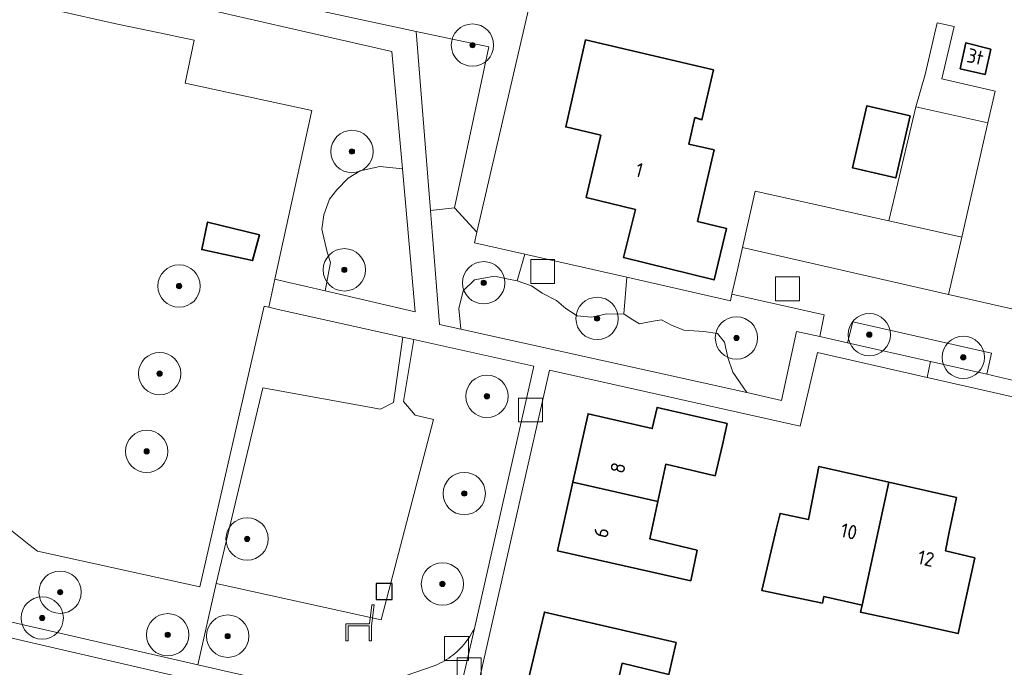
# Model space of a CAD drawing. Extents: x 154222 to 160093, y 456746 to 462495.
# Tile 74 of 254: x 157892 to 157985, y 460818 to 460879. Entities that reach past the tile are written whole.
import ezdxf
from ezdxf.enums import TextEntityAlignment as Align

# ---------------------------------------------------------------- set-up
doc = ezdxf.new("R2010")
doc.units = 0
doc.header["$LTSCALE"] = 0.75
doc.layers.get('0').update_dxf_attribs({"linetype": 'CONTINUOUS'})
for name, color, linetype, lineweight in [('B-XX-GR-BEPLANTING_CULTUUR_BODEMBEDEKKER-GV', 252, 'CONTINUOUS', 18), ('B-XX-GR-BEPLANTING_CULTUUR_BOSPLANTSOEN-GV', 252, 'CONTINUOUS', 18), ('B-XX-GR-BEPLANTING_CULTUUR_HEESTERS-GV', 252, 'CONTINUOUS', 18), ('B-XX-GR-BEPLANTING_CULTUUR_ROOS-GV', 252, 'CONTINUOUS', 18), ('B-XX-GR-BOOM-S', 252, 'CONTINUOUS', 25), ('B-XX-GR-HAAG-GV', 252, 'CONTINUOUS', 13), ('B-XX-IE-MEUBILAIR_WEGMEUBILAIR-S', 252, 'CONTINUOUS', 25), ('B-XX-OG-BEBOUWING-GV', 6, 'CONTINUOUS', 35), ('B-XX-OG-BEBOUWING-T18', 1, 'CONTINUOUS', 18), ('B-XX-OG-TERREIN_CULTUURSCHEIDING-GV', 252, 'CONTINUOUS', 18), ('B-XX-OG-TERREIN_ERF-GV', 252, 'CONTINUOUS', 18), ('B-XX-OG-TERREIN_ONBEGROEID-GV', 252, 'CONTINUOUS', 18), ('B-XX-RI-GWA_RIOOLPUT-S', 252, 'CONTINUOUS', 25), ('B-XX-VH-VERHARDING_STRAATBAKSTEEN-GV', 252, 'CONTINUOUS', 18), ('B-XX-VH-VERHARDING_TEGEL-GV', 252, 'CONTINUOUS', 18)]:
    doc.layers.add(name, color=color, linetype=linetype, lineweight=lineweight)
doc.styles.add('NLCS-ISO-M-T18', font='NLCS-ISO.ttf', dxfattribs={"height": 1.8})

# ---------------------------------------------------------------- blocks, each defined once
blk = doc.blocks.new('SRI-PUT_INSPECTIEPUT_RIOOLPUT-SO')
at = {"color": 0, "linetype": 'ByBlock', "lineweight": 18}
blk.add_lwpolyline([(-1.125, -1.125), (1.125, -1.125), (1.125, 1.125), (-1.125, 1.125)], close=True, dxfattribs=at)
blk = doc.blocks.new('SIE-WEG_ZITBANK-SO')
at = {"color": 0, "linetype": 'ByBlock', "lineweight": 18}
blk.add_lwpolyline([(-0.912, -1.631), (-0.912, -0.2), (1.088, -0.2), (1.088, -1.631), (1.288, -1.631), (1.288, -0.212), (1.536, 1.777), (1.335, 1.777), (1.113, 0), (-1.112, 0), (-1.112, -1.631)], close=True, dxfattribs=at)
blk = doc.blocks.new('SIE-WEG_SPEELTOESTEL-SO')
at = {"flags": 128}
blk.add_lwpolyline([(-0.75, -0.75), (0.75, -0.75), (0.75, 0.75), (-0.75, 0.75)], close=True, dxfattribs=at)
blk = doc.blocks.new('SGR-BOOM_01-SO')
at = {"linetype": 'ByBlock', "lineweight": 18}
h = blk.add_hatch(color=0, dxfattribs=at)
h.dxf.hatch_style = 1
edge = h.paths.add_edge_path()
edge.add_arc((0, 0), 0.25, 0, 360)
at = {"color": 0, "linetype": 'ByBlock', "lineweight": 18}
for radius in [2, 0.25]:
    blk.add_circle((0, 0), radius, dxfattribs=at)

msp = doc.modelspace()

# ---------------------------------------------------------------- linework, layer by layer
at = {"layer": 'B-XX-GR-BEPLANTING_CULTUUR_BODEMBEDEKKER-GV'}
for points in [[(157949.29, 460854.798), (157939.656, 460856.987), (157938.953, 460854.474), (157940.293, 460853.981), (157941.32, 460853.313), (157942.663, 460852.605), (157943.532, 460851.856), (157944.596, 460851.174), (157945.979, 460851.046), (157947.409, 460851.346), (157948.286, 460851.305), (157949.014, 460851.335)], [(157983.754, 460847.631), (157970.64, 460850.601), (157970.154, 460848.601), (157977.988, 460846.838), (157983.302, 460845.642)]]:
    msp.add_lwpolyline(points, close=True, dxfattribs=at)
at = {"layer": 'B-XX-GR-BEPLANTING_CULTUUR_BOSPLANTSOEN-GV'}
for points in [[(157940.51, 460882.283), (157920.978, 460886.697), (157919.46, 460880.145), (157929.415, 460878.012), (157936.264, 460876.547), (157933.034, 460861.367), (157935.135, 460859.062)], [(157980.204, 460878.472), (157978.619, 460878.832), (157977.486, 460873.929), (157976.588, 460870.897), (157983.401, 460869.375), (157984.087, 460872.37), (157979.038, 460873.532)]]:
    msp.add_lwpolyline(points, close=True, dxfattribs=at)
for points in [[(157895.307, 460880.025), (157901.202, 460878.708), (157905.915, 460877.711), (157907.092, 460877.463), (157908.442, 460877.177), (157907.583, 460873.116), (157919.567, 460870.536), (157916.054, 460854.619), (157916.964, 460854.407), (157920.817, 460853.516), (157921.329, 460856.208), (157920.992, 460857.172), (157920.508, 460859.333), (157920.675, 460860.691), (157921.217, 460862.172), (157921.909, 460863.05), (157922.982, 460864.164), (157924.124, 460864.857), (157925.966, 460865.265), (157928.102, 460865.052), (157927.107, 460876.107), (157918.959, 460877.971), (157907.941, 460880.492)], [(157886.938, 460823.225), (157908.785, 460818.227), (157910.533, 460825.895), (157914.922, 460844.36), (157926.05, 460842.351), (157927.272, 460842.977), (157928.15, 460849.153), (157916.382, 460851.77), (157915.985, 460851.858), (157915.484, 460851.971), (157915.06, 460852.066), (157908.971, 460825.588), (157893.629, 460828.934), (157892.81, 460829.576), (157888.061, 460833.357)], [(157926.545, 460816.556), (157931.216, 460818.155), (157931.436, 460818.252), (157931.652, 460818.357), (157931.865, 460818.469), (157932.075, 460818.588), (157932.28, 460818.713), (157932.481, 460818.846), (157932.677, 460818.985), (157932.868, 460819.13), (157933.055, 460819.282), (157933.236, 460819.44), (157933.413, 460819.604), (157933.583, 460819.773), (157933.748, 460819.949), (157933.907, 460820.129), (157934.06, 460820.315), (157934.206, 460820.506), (157934.346, 460820.701), (157934.48, 460820.901), (157934.607, 460821.106), (157934.727, 460821.314), (157934.839, 460821.527), (157934.902, 460821.652), (157940.522, 460846.402), (157929.175, 460848.925), (157928.196, 460843.087), (157929.303, 460841.793), (157931.054, 460841.361), (157926.087, 460822.466), (157910.533, 460825.895), (157908.785, 460818.227), (157923.878, 460814.774)]]:
    msp.add_lwpolyline(points, dxfattribs=at)
at = {"layer": 'B-XX-GR-BEPLANTING_CULTUUR_HEESTERS-GV'}
for points in [[(157935.135, 460859.062), (157933.034, 460861.367), (157930.765, 460861.098), (157931.622, 460850.355), (157933.639, 460849.907), (157933.637, 460849.927), (157933.423, 460851.86), (157933.846, 460853.51), (157934.916, 460854.561), (157936.819, 460854.915), (157937.979, 460854.646), (157938.953, 460854.474), (157939.656, 460856.987), (157934.905, 460858.067)], [(157959.08, 460852.573), (157949.29, 460854.798), (157949.014, 460851.335), (157949.707, 460850.885), (157950.499, 460850.392), (157951.607, 460850.632), (157952.583, 460850.789), (157953.514, 460850.264), (157954.678, 460849.793), (157956.585, 460849.691), (157957.863, 460849.492), (157958.525, 460848.664), (157958.838, 460847.22), (157959.308, 460845.831), (157960.63, 460843.909), (157963.905, 460843.181), (157965.34, 460849.687), (157967.524, 460849.196), (157967.937, 460851.244), (157959.221, 460853.194)]]:
    msp.add_lwpolyline(points, close=True, dxfattribs=at)
at = {"layer": 'B-XX-GR-BEPLANTING_CULTUUR_ROOS-GV'}
msp.add_lwpolyline([(157983.401, 460869.375), (157976.588, 460870.897), (157974.058, 460860.121), (157980.928, 460858.584)], close=True, dxfattribs=at)
at = {"layer": 'B-XX-GR-HAAG-GV'}
msp.add_lwpolyline([(157983.754, 460847.631), (157970.64, 460850.601), (157970.154, 460848.601), (157977.988, 460846.838), (157983.302, 460845.642)], close=True, dxfattribs=at)
at = {"layer": 'B-XX-OG-BEBOUWING-GV'}
for points in [[(157957.476, 460874.38), (157945.413, 460877.202), (157943.532, 460868.993), (157946.836, 460868.201), (157945.449, 460862.345), (157950.11, 460861.197), (157948.991, 460856.653), (157957.535, 460854.548), (157958.727, 460859.403), (157955.983, 460860.079), (157957.544, 460866.826), (157955.142, 460867.371), (157955.736, 460869.874), (157956.387, 460869.675)], [(157983.684, 460876.345), (157981.331, 460876.939), (157980.787, 460874.487), (157983.139, 460873.942)], [(157976.071, 460870.03), (157971.981, 460870.987), (157970.614, 460865.144), (157974.704, 460864.188)], [(157914.609, 460858.822), (157909.703, 460860.011), (157909.159, 460857.408), (157913.964, 460856.369)], [(157958.785, 460840.984), (157952.16, 460842.512), (157951.7, 460840.518), (157945.642, 460841.915), (157944.201, 460835.461), (157952.231, 460833.646), (157952.975, 460837.146), (157957.632, 460836.067), (157958.326, 460838.989)], [(157974.054, 460835.443), (157967.446, 460836.939), (157966.8, 460833.693), (157966.449, 460831.927), (157963.772, 460832.509), (157963.444, 460831.113), (157962.062, 460825.227), (157967.767, 460824.046), (157967.9, 460824.652), (157971.524, 460823.856)], [(157952.231, 460833.646), (157944.201, 460835.461), (157942.754, 460828.978), (157955.343, 460826.157), (157955.935, 460829.034), (157951.478, 460830.104)], [(157980.43, 460833.999), (157974.054, 460835.443), (157971.524, 460823.856), (157971.37, 460823.199), (157975.051, 460822.387), (157980.603, 460821.163), (157982.155, 460828.302), (157979.383, 460828.989), (157979.751, 460830.751)], [(157953.955, 460820.313), (157941.516, 460823.185), (157939.953, 460816.61), (157948.029, 460814.783), (157948.849, 460818.358), (157953.256, 460817.29)]]:
    msp.add_lwpolyline(points, close=True, dxfattribs=at)
at = {"layer": 'B-XX-OG-TERREIN_CULTUURSCHEIDING-GV'}
for points in [[(157936.264, 460876.547), (157929.415, 460878.012), (157930.765, 460861.098), (157933.034, 460861.367)], [(157928.102, 460865.052), (157925.966, 460865.265), (157924.124, 460864.857), (157922.982, 460864.164), (157921.909, 460863.05), (157921.217, 460862.172), (157920.675, 460860.691), (157920.508, 460859.333), (157920.992, 460857.172), (157921.329, 460856.208), (157920.817, 460853.516), (157929.318, 460851.55)], [(157937.979, 460854.646), (157936.819, 460854.915), (157934.916, 460854.561), (157933.846, 460853.51), (157933.423, 460851.86), (157933.637, 460849.927), (157933.639, 460849.907), (157960.63, 460843.909), (157959.308, 460845.831), (157958.838, 460847.22), (157958.525, 460848.664), (157957.863, 460849.492), (157956.585, 460849.691), (157954.678, 460849.793), (157953.514, 460850.264), (157952.583, 460850.789), (157951.607, 460850.632), (157950.499, 460850.392), (157949.707, 460850.885), (157949.014, 460851.335), (157948.286, 460851.305), (157947.409, 460851.346), (157945.979, 460851.046), (157944.596, 460851.174), (157943.532, 460851.856), (157942.663, 460852.605), (157941.32, 460853.313), (157940.293, 460853.981), (157938.953, 460854.474)]]:
    msp.add_lwpolyline(points, close=True, dxfattribs=at)
at = {"layer": 'B-XX-OG-TERREIN_ERF-GV'}
for points in [[(157888.061, 460833.357), (157892.81, 460829.576), (157893.629, 460828.934), (157908.971, 460825.588), (157915.06, 460852.066), (157915.484, 460851.971), (157916.054, 460854.619), (157919.567, 460870.536), (157907.583, 460873.116), (157908.442, 460877.177), (157907.092, 460877.463), (157905.915, 460877.711), (157901.202, 460878.708), (157895.307, 460880.025), (157887.232, 460881.828)], [(157940.51, 460882.283), (157935.135, 460859.062), (157934.905, 460858.067), (157939.656, 460856.987), (157949.29, 460854.798), (157959.08, 460852.573), (157959.221, 460853.194), (157959.745, 460855.5), (157960.227, 460857.626), (157961.434, 460862.945), (157974.058, 460860.121), (157976.588, 460870.897), (157977.486, 460873.929), (157978.619, 460878.832), (157980.204, 460878.472), (157979.038, 460873.532), (157984.087, 460872.37), (157983.401, 460869.375), (157980.928, 460858.584), (157979.688, 460853.174), (158000, 460848.582)], [(157985.87, 460843.469), (157977.666, 460845.339), (157967.31, 460847.7), (157965.686, 460840.729), (157942.003, 460846.033), (157927.359, 460781.516)], [(157905.886, 460749.53), (157914.17, 460785.132), (157914.307, 460785.483), (157914.584, 460786.175), (157914.868, 460786.864), (157915.034, 460787.253), (157912.632, 460787.827), (157914.009, 460793.778), (157916.971, 460806.579), (157918.778, 460814.388), (157886.842, 460821.752)]]:
    msp.add_lwpolyline(points, dxfattribs=at)
for points in [[(157957.476, 460874.38), (157956.387, 460869.675), (157955.736, 460869.874), (157955.142, 460867.371), (157957.544, 460866.826), (157955.983, 460860.079), (157958.727, 460859.403), (157957.535, 460854.548), (157948.991, 460856.653), (157950.11, 460861.197), (157945.449, 460862.345), (157946.836, 460868.201), (157943.532, 460868.993), (157945.413, 460877.202)], [(157983.684, 460876.345), (157983.139, 460873.942), (157980.787, 460874.487), (157981.331, 460876.939)], [(157976.071, 460870.03), (157974.704, 460864.188), (157970.614, 460865.144), (157971.981, 460870.987)], [(157914.609, 460858.822), (157913.964, 460856.369), (157909.159, 460857.408), (157909.703, 460860.011)], [(157944.201, 460835.461), (157945.642, 460841.915), (157951.7, 460840.518), (157952.16, 460842.512), (157958.785, 460840.984), (157958.326, 460838.989), (157957.632, 460836.067), (157952.975, 460837.146), (157952.231, 460833.646), (157951.478, 460830.104), (157955.935, 460829.034), (157955.343, 460826.157), (157942.754, 460828.978)], [(157974.054, 460835.443), (157980.43, 460833.999), (157979.751, 460830.751), (157979.383, 460828.989), (157982.155, 460828.302), (157980.603, 460821.163), (157975.051, 460822.387), (157971.37, 460823.199), (157971.524, 460823.856), (157967.9, 460824.652), (157967.767, 460824.046), (157962.062, 460825.227), (157963.444, 460831.113), (157963.772, 460832.509), (157966.449, 460831.927), (157966.8, 460833.693), (157967.446, 460836.939)], [(157939.953, 460816.61), (157941.516, 460823.185), (157953.955, 460820.313), (157953.256, 460817.29), (157948.849, 460818.358), (157948.029, 460814.783), (157950.532, 460814.216), (157949.76, 460810.853), (157951.766, 460810.398), (157950.967, 460807.381), (157938.428, 460810.199)]]:
    msp.add_lwpolyline(points, close=True, dxfattribs=at)
at = {"layer": 'B-XX-OG-TERREIN_ONBEGROEID-GV'}
msp.add_lwpolyline([(157929.175, 460848.925), (157928.15, 460849.153), (157927.272, 460842.977), (157926.05, 460842.351), (157914.922, 460844.36), (157910.533, 460825.895), (157926.087, 460822.466), (157931.054, 460841.361), (157929.303, 460841.793), (157928.196, 460843.087)], close=True, dxfattribs=at)
at = {"layer": 'B-XX-VH-VERHARDING_STRAATBAKSTEEN-GV'}
msp.add_lwpolyline([(158000, 460848.582), (157979.688, 460853.174), (157960.227, 460857.626), (157959.745, 460855.5), (157959.221, 460853.194), (157967.937, 460851.244), (157967.524, 460849.196), (157970.154, 460848.601), (157970.64, 460850.601), (157983.754, 460847.631), (157983.302, 460845.642), (157985.971, 460845.039)], dxfattribs=at)
at = {"layer": 'B-XX-VH-VERHARDING_TEGEL-GV'}
for points in [[(157907.941, 460880.492), (157918.959, 460877.971), (157927.107, 460876.107), (157928.102, 460865.052), (157929.318, 460851.55), (157920.817, 460853.516), (157916.964, 460854.407), (157916.054, 460854.619), (157915.484, 460851.971), (157915.985, 460851.858), (157916.382, 460851.77), (157928.15, 460849.153), (157929.175, 460848.925), (157940.522, 460846.402), (157934.902, 460821.652), (157933.639, 460816.086)], [(157927.359, 460781.516), (157942.003, 460846.033), (157965.686, 460840.729), (157967.31, 460847.7), (157977.666, 460845.339), (157977.988, 460846.838), (157970.154, 460848.601), (157967.524, 460849.196), (157965.34, 460849.687), (157963.905, 460843.181), (157960.63, 460843.909), (157933.639, 460849.907), (157931.622, 460850.355), (157930.765, 460861.098), (157929.415, 460878.012), (157919.46, 460880.145)], [(157985.971, 460845.039), (157983.302, 460845.642), (157977.988, 460846.838), (157977.666, 460845.339), (157985.87, 460843.469)], [(157923.878, 460814.774), (157908.785, 460818.227), (157886.938, 460823.225)], [(157886.842, 460821.752), (157918.778, 460814.388)], [(157933.639, 460816.086), (157934.902, 460821.652), (157934.839, 460821.527), (157934.727, 460821.314), (157934.607, 460821.106), (157934.48, 460820.901), (157934.346, 460820.701), (157934.206, 460820.506), (157934.06, 460820.315), (157933.907, 460820.129), (157933.748, 460819.949), (157933.583, 460819.773), (157933.413, 460819.604), (157933.236, 460819.44), (157933.055, 460819.282), (157932.868, 460819.13), (157932.677, 460818.985), (157932.481, 460818.846), (157932.28, 460818.713), (157932.075, 460818.588), (157931.865, 460818.469), (157931.652, 460818.357), (157931.436, 460818.252), (157931.216, 460818.155), (157926.545, 460816.556)]]:
    msp.add_lwpolyline(points, dxfattribs=at)
msp.add_lwpolyline([(157974.058, 460860.121), (157961.434, 460862.945), (157960.227, 460857.626), (157979.688, 460853.174), (157980.928, 460858.584)], close=True, dxfattribs=at)

# ---------------------------------------------------------------- block references
at = {"layer": 'B-XX-GR-BOOM-S'}
for p in [(157934.724, 460876.716), (157923.342, 460866.673), (157922.623, 460855.502), (157907.014, 460853.972), (157935.783, 460854.278), (157946.494, 460850.911), (157959.654, 460849.075), (157972.202, 460849.381), (157981.078, 460847.238), (157905.178, 460845.708), (157936.089, 460843.566), (157903.954, 460838.363), (157933.946, 460834.384), (157913.441, 460830.1), (157931.887, 460825.848), (157895.781, 460825.068), (157894.088, 460822.634), (157905.941, 460821.047), (157911.605, 460820.918)]:
    msp.add_blockref('SGR-BOOM_01-SO', p, dxfattribs=at)
at = {"layer": 'B-XX-IE-MEUBILAIR_WEGMEUBILAIR-S'}
for name, p in [('SIE-WEG_SPEELTOESTEL-SO', (157926.375, 460825.146)), ('SIE-WEG_ZITBANK-SO', (157923.888, 460822.097))]:
    msp.add_blockref(name, p, dxfattribs=at)
at = {"layer": 'B-XX-RI-GWA_RIOOLPUT-S'}
for p in [(157941.346, 460855.344), (157964.475, 460853.715), (157940.202, 460842.276), (157933.221, 460819.757), (157934.415, 460817.751)]:
    msp.add_blockref('SRI-PUT_INSPECTIEPUT_RIOOLPUT-SO', p, dxfattribs=at)

# ---------------------------------------------------------------- texts
at = {"layer": 'B-XX-OG-BEBOUWING-T18', "style": 'NLCS-ISO-M-T18'}
for s, rotation, p in [('3t', 346.9, (157982.219, 460875.626)), ('1', 345, (157950.479, 460864.928)), ('8', 76.7, (157948.46, 460836.813)), ('10', 347.7, (157970.28, 460830.808)), ('6', 76.7, (157946.894, 460830.703)), ('12', 347.7, (157977.56, 460828.254))]:
    msp.add_text(s, height=1.35, rotation=rotation, dxfattribs=at).set_placement(p, align=Align.MIDDLE_CENTER)

doc.saveas('drawing.dxf')
